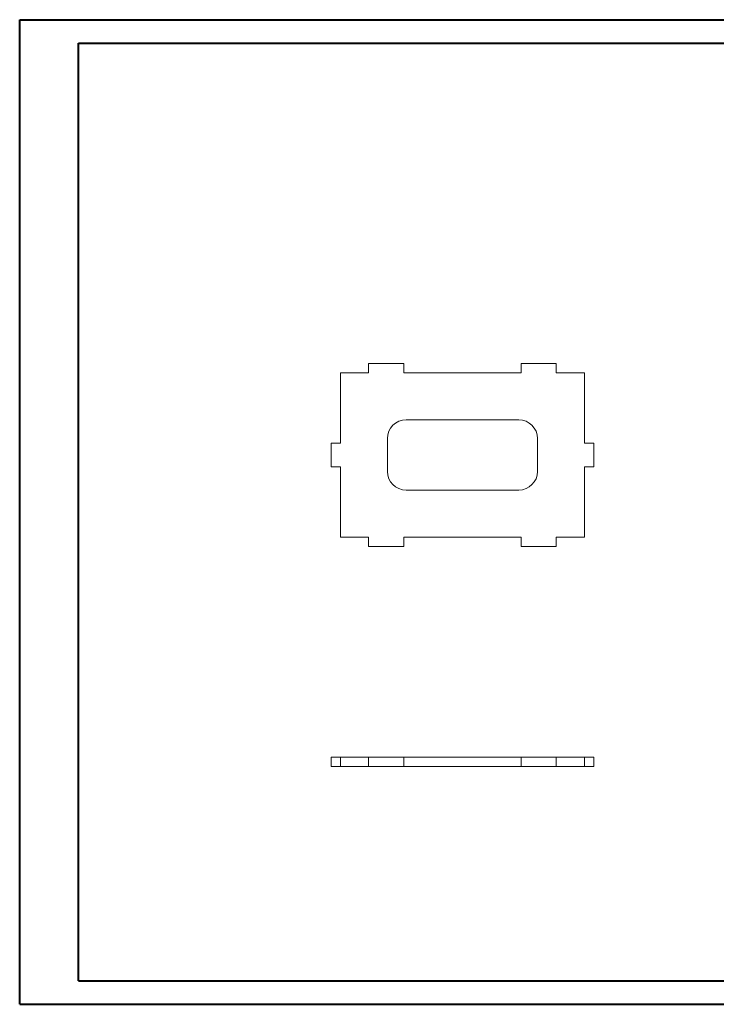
# Model space of a CAD drawing. Header units: millimetres. Extents: x 0 to 594, y 0 to 420.
# Tile 1 of 2: x 0 to 297, y 0 to 420. Entities that reach past the tile are written whole.
import ezdxf

# ---------------------------------------------------------------- set-up
doc = ezdxf.new("R2010")
doc.units = ezdxf.units.MM

msp = doc.modelspace()

# ---------------------------------------------------------------- linework, layer by layer
at = {"color": 7, "linetype": 'Continuous', "lineweight": 40}
for p, q in [((0.08, 0.21), (0.08, 420.21)), ((0.08, 420.21), (594.08, 420.21)), ((25.08, 10.21), (25.08, 410.21)), ((25.08, 410.21), (584.08, 410.21)), ((25.08, 10.21), (584.08, 10.21)), ((0.08, 0.21), (594.08, 0.21))]:
    msp.add_line(p, q, dxfattribs=at)
at = {"color": 7, "linetype": 'Continuous', "lineweight": 15}
for p, q in [((148.84, 273.54), (148.84, 269.54)), ((163.84, 273.54), (148.84, 273.54)), ((163.84, 269.54), (163.84, 273.54)), ((213.84, 273.54), (213.84, 269.54)), ((228.84, 273.54), (213.84, 273.54)), ((228.84, 269.54), (228.84, 273.54)), ((148.84, 269.54), (136.84, 269.54)), ((136.84, 269.54), (136.84, 239.54)), ((213.84, 269.54), (163.84, 269.54)), ((240.84, 269.54), (228.84, 269.54)), ((240.84, 239.54), (240.84, 269.54)), ((212.84, 249.54), (164.84, 249.54)), ((132.84, 239.54), (132.84, 229.54)), ((136.84, 239.54), (132.84, 239.54)), ((156.84, 241.54), (156.84, 227.54)), ((220.84, 227.54), (220.84, 241.54)), ((244.84, 239.54), (240.84, 239.54)), ((244.84, 229.54), (244.84, 239.54)), ((132.84, 229.54), (136.84, 229.54)), ((136.84, 229.54), (136.84, 199.54)), ((240.84, 229.54), (244.84, 229.54)), ((240.84, 199.54), (240.84, 229.54)), ((164.84, 219.54), (212.84, 219.54)), ((136.84, 199.54), (148.84, 199.54)), ((148.84, 199.54), (148.84, 195.54)), ((163.84, 199.54), (213.84, 199.54)), ((163.84, 195.54), (163.84, 199.54)), ((213.84, 199.54), (213.84, 195.54)), ((228.84, 199.54), (240.84, 199.54)), ((228.84, 195.54), (228.84, 199.54)), ((148.84, 195.54), (163.84, 195.54)), ((213.84, 195.54), (228.84, 195.54)), ((132.84, 105.66), (132.84, 101.66)), ((132.84, 105.66), (136.84, 105.66)), ((136.84, 105.66), (136.84, 101.66)), ((136.84, 105.66), (148.84, 105.66)), ((148.84, 105.66), (148.84, 101.66)), ((148.84, 105.66), (163.84, 105.66)), ((163.84, 105.66), (163.84, 101.66)), ((163.84, 105.66), (213.84, 105.66)), ((213.84, 105.66), (213.84, 101.66)), ((213.84, 105.66), (228.84, 105.66)), ((228.84, 105.66), (228.84, 101.66)), ((228.84, 105.66), (240.84, 105.66)), ((240.84, 105.66), (240.84, 101.66)), ((240.84, 105.66), (244.84, 105.66)), ((244.84, 105.66), (244.84, 101.66)), ((132.84, 101.66), (136.84, 101.66)), ((136.84, 101.66), (148.84, 101.66)), ((148.84, 101.66), (163.84, 101.66)), ((163.84, 101.66), (213.84, 101.66)), ((213.84, 101.66), (228.84, 101.66)), ((228.84, 101.66), (240.84, 101.66)), ((240.84, 101.66), (244.84, 101.66))]:
    msp.add_line(p, q, dxfattribs=at)
for centre, start, end in [((164.84, 241.54), 90, 180), ((212.84, 241.54), 0, 90), ((164.84, 227.54), 180, 270), ((212.84, 227.54), 270, 0)]:
    msp.add_arc(centre, 8, start, end, dxfattribs=at)

doc.saveas('drawing.dxf')
